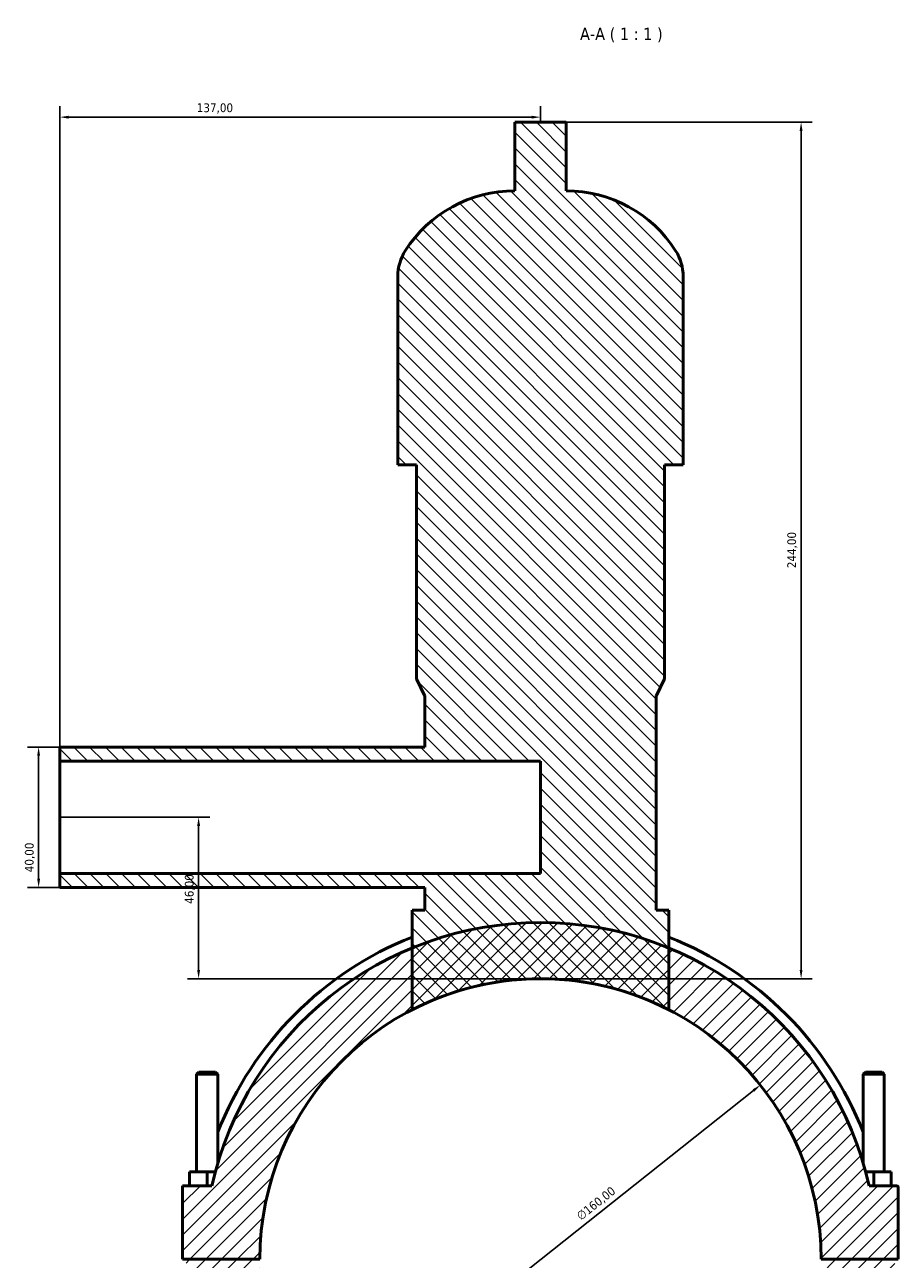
# Model space of a CAD drawing. Header units: millimetres. Extents: x 0 to 969, y -206 to 1211.
# Tile 8 of 9: x 323 to 572, y 860 to 1211. Entities that reach past the tile are written whole.
import ezdxf

# ---------------------------------------------------------------- set-up
doc = ezdxf.new("R2010")
doc.units = ezdxf.units.MM
for name, color, linetype, lineweight in [('Dimension (ISO)', 7, 'Continuous', 25), ('Hatch (ISO)', 7, 'Continuous', 18), ('Symbol (ISO)', 7, 'Continuous', 25), ('Visible (ISO)', 7, 'Continuous', 50)]:
    doc.layers.add(name, color=color, linetype=linetype, lineweight=lineweight)
doc.styles.add('Label Text (ISO)', font='tahoma.ttf')
doc.styles.add('Note Text (ISO)', font='tahoma.ttf')
doc.dimstyles.new('Default (ISO)', dxfattribs={"dimtxt": 2.5, "dimasz": 2.5, "dimexe": 3.175, "dimexo": 0, "dimgap": 0.762, "dimtad": 1, "dimrnd": 1e-08, "dimzin": 0, "dimtxsty": 'Note Text (ISO)', "dimcen": 0.09, "dimdle": 10, "dimclrd": 256, "dimclre": 256, "dimclrt": 232, "dimazin": 0, "dimtfac": 1.40208, "dimtmove": 0, "dimatfit": 3, "dimfxl": 1, "dimtolj": 1, "dimtzin": 0, "dimlwd": -1, "dimlwe": -1, "dimarcsym": 0})

# ---------------------------------------------------------------- blocks, each defined once
blk = doc.blocks.new('*D8')
at = {"layer": 'Defpoints', "color": 0, "transparency": 16777216}
for p in [(532.72, 909.21), (407.34, 809.81)]:
    blk.add_point(p, dxfattribs=at)
at = {"layer": 'Dimension (ISO)', "transparency": 16777216}
blk.add_line((409.3, 811.36), (530.76, 907.66), dxfattribs=at)
for points in [[(530.5, 907.98), (531.02, 907.33), (532.72, 909.21)], [(409.04, 811.69), (409.56, 811.03), (407.34, 809.81)]]:
    blk.add_solid(points, dxfattribs=at)
at = {"layer": 'Dimension (ISO)', "color": 232, "true_color": 0xca0064, "transparency": 16777216, "insert": (480.01, 872.49), "char_height": 2.5, "attachment_point": 1, "rotation": 38.4097, "style": 'Note Text (ISO)'}
blk.add_mtext('\\A1;∅160,00', dxfattribs=at)
blk = doc.blocks.new('*D9')
at = {"layer": 'Defpoints', "color": 0, "transparency": 16777216}
for p in [(333.03, 1005.51), (326.99, 965.51), (333.03, 965.51)]:
    blk.add_point(p, dxfattribs=at)
at = {"layer": 'Dimension (ISO)', "transparency": 16777216}
for p, q in [((333.03, 1005.51), (323.82, 1005.51)), ((326.99, 1003.01), (326.99, 968.01)), ((333.03, 965.51), (323.82, 965.51))]:
    blk.add_line(p, q, dxfattribs=at)
for points in [[(326.57, 1003.01), (327.41, 1003.01), (326.99, 1005.51)], [(326.57, 968.01), (327.41, 968.01), (326.99, 965.51)]]:
    blk.add_solid(points, dxfattribs=at)
at = {"layer": 'Dimension (ISO)', "color": 232, "true_color": 0xca0064, "transparency": 16777216, "insert": (323.06, 969.84), "char_height": 2.5, "attachment_point": 1, "rotation": 90, "style": 'Note Text (ISO)'}
blk.add_mtext('\\A1;40,00', dxfattribs=at)
blk = doc.blocks.new('*D10')
at = {"layer": 'Defpoints', "color": 0, "transparency": 16777216}
for p in [(333.03, 1184.96), (470.03, 1183.51), (333.03, 1001.51)]:
    blk.add_point(p, dxfattribs=at)
at = {"layer": 'Dimension (ISO)', "transparency": 16777216}
for p, q in [((333.03, 1001.51), (333.03, 1188.13)), ((470.03, 1183.51), (470.03, 1188.13)), ((467.53, 1184.96), (335.53, 1184.96))]:
    blk.add_line(p, q, dxfattribs=at)
for points in [[(335.53, 1185.37), (335.53, 1184.54), (333.03, 1184.96)], [(467.53, 1185.37), (467.53, 1184.54), (470.03, 1184.96)]]:
    blk.add_solid(points, dxfattribs=at)
at = {"layer": 'Dimension (ISO)', "color": 232, "true_color": 0xca0064, "transparency": 16777216, "insert": (372.08, 1188.89), "char_height": 2.5, "attachment_point": 1, "style": 'Note Text (ISO)'}
blk.add_mtext('\\A1;137,00', dxfattribs=at)
blk = doc.blocks.new('*D11')
at = {"layer": 'Defpoints', "color": 0, "transparency": 16777216}
for p in [(477.35, 1183.51), (544.32, 1183.51), (470.03, 939.51)]:
    blk.add_point(p, dxfattribs=at)
at = {"layer": 'Dimension (ISO)', "transparency": 16777216}
for p, q in [((477.35, 1183.51), (547.49, 1183.51)), ((544.32, 942.01), (544.32, 1181.01)), ((470.03, 939.51), (547.49, 939.51))]:
    blk.add_line(p, q, dxfattribs=at)
for points in [[(543.9, 1181.01), (544.73, 1181.01), (544.32, 1183.51)], [(543.9, 942.01), (544.73, 942.01), (544.32, 939.51)]]:
    blk.add_solid(points, dxfattribs=at)
at = {"layer": 'Dimension (ISO)', "color": 232, "true_color": 0xca0064, "transparency": 16777216, "insert": (540.38, 1056.46), "char_height": 2.5, "attachment_point": 1, "rotation": 90, "style": 'Note Text (ISO)'}
blk.add_mtext('\\A1;244,00', dxfattribs=at)
blk = doc.blocks.new('*D12')
at = {"layer": 'Defpoints', "color": 0, "transparency": 16777216}
for p in [(333.03, 985.51), (372.59, 985.51), (470.03, 939.51)]:
    blk.add_point(p, dxfattribs=at)
at = {"layer": 'Dimension (ISO)', "transparency": 16777216}
for p, q in [((333.03, 985.51), (375.76, 985.51)), ((372.59, 942.01), (372.59, 983.01)), ((470.03, 939.51), (369.41, 939.51))]:
    blk.add_line(p, q, dxfattribs=at)
for points in [[(372.17, 983.01), (373.01, 983.01), (372.59, 985.51)], [(372.17, 942.01), (373.01, 942.01), (372.59, 939.51)]]:
    blk.add_solid(points, dxfattribs=at)
at = {"layer": 'Dimension (ISO)', "color": 232, "true_color": 0xca0064, "transparency": 16777216, "insert": (368.66, 960.84), "char_height": 2.5, "attachment_point": 1, "rotation": 90, "style": 'Note Text (ISO)'}
blk.add_mtext('\\A1;46,00', dxfattribs=at)

msp = doc.modelspace()

# ---------------------------------------------------------------- hatches: boundary and pattern name
at = {"layer": 'Hatch (ISO)'}
h = msp.add_hatch(dxfattribs=at)
h.set_pattern_fill('ANSI31', color=256, scale=25.4, angle=90.00021, style=0)
h.set_pattern_definition([(135.0002, (0, 0), (-2.245056, -2.245072), [])])
edge = h.paths.add_edge_path()
edge.add_line((437.091, 959.028), (433.431, 959.028))
edge.add_line((433.431, 959.028), (433.431, 948.258))
edge.add_line((433.431, 948.258), (433.431, 930.645))
edge.add_ellipse((470.031, 859.508), major_axis=(-36.6, 71.137), ratio=1, start_angle=305.54819, end_angle=360, ccw=False)
edge.add_line((506.631, 930.645), (506.631, 948.258))
edge.add_line((506.631, 948.258), (506.631, 959.028))
edge.add_line((506.631, 959.028), (502.971, 959.028))
edge.add_line((502.971, 959.028), (502.971, 1020.028))
edge.add_line((502.971, 1020.028), (505.411, 1024.908))
edge.add_line((505.411, 1024.908), (505.411, 1085.908))
edge.add_line((505.411, 1085.908), (510.698, 1085.908))
edge.add_line((510.698, 1085.908), (510.698, 1139.588))
edge.add_ellipse((497.116, 1139.588), major_axis=(13.582, 0), ratio=1, start_angle=0, end_angle=32.61242)
edge.add_ellipse((477.351, 1126.942), major_axis=(31.205, 19.966), ratio=1, start_angle=0, end_angle=57.38758)
edge.add_line((477.351, 1163.988), (477.351, 1183.508))
edge.add_line((477.351, 1183.508), (462.711, 1183.508))
edge.add_line((462.711, 1183.508), (462.711, 1163.988))
edge.add_ellipse((462.711, 1126.942), major_axis=(0, 37.046), ratio=1, start_angle=0, end_angle=57.38758)
edge.add_ellipse((442.946, 1139.588), major_axis=(-11.441, 7.32), ratio=1, start_angle=0, end_angle=32.61242)
edge.add_line((429.365, 1139.588), (429.365, 1085.908))
edge.add_line((429.365, 1085.908), (434.651, 1085.908))
edge.add_line((434.651, 1085.908), (434.651, 1024.908))
edge.add_line((434.651, 1024.908), (437.091, 1020.028))
edge.add_line((437.091, 1020.028), (437.091, 1005.508))
edge.add_line((437.091, 1005.508), (333.031, 1005.508))
edge.add_line((333.031, 1005.508), (333.031, 1001.508))
edge.add_line((333.031, 1001.508), (470.031, 1001.508))
edge.add_line((470.031, 1001.508), (470.031, 969.508))
edge.add_line((470.031, 969.508), (333.031, 969.508))
edge.add_line((333.031, 969.508), (333.031, 965.508))
edge.add_line((333.031, 965.508), (437.091, 965.508))
edge.add_line((437.091, 965.508), (437.091, 959.028))
h = msp.add_hatch(dxfattribs=at)
h.set_pattern_fill('ANSI31', color=256, scale=25.4, style=0)
h.set_pattern_definition([(45, (0, 0), (-2.245064, 2.245064), [])])
edge = h.paths.add_edge_path()
edge.add_ellipse((571.531, 880.008), major_axis=(0.5, 0), ratio=1, start_angle=0, end_angle=90)
edge.add_line((571.531, 880.508), (563.706, 880.508))
edge.add_ellipse((470.031, 859.508), major_axis=(93.675, 21), ratio=1, start_angle=0, end_angle=54.95324)
edge.add_ellipse((470.031, 859.508), major_axis=(36.6, 88.749), ratio=1, start_angle=0, end_angle=44.82226)
edge.add_ellipse((470.031, 859.508), major_axis=(-36.6, 88.749), ratio=1, start_angle=0, end_angle=54.95324)
edge.add_line((376.356, 880.508), (368.031, 880.508))
edge.add_line((368.031, 880.508), (368.031, 859.558))
edge.add_line((368.031, 859.558), (390.031, 859.558))
edge.add_ellipse((470.031, 859.508), major_axis=(-80, 0.05), ratio=1, start_angle=180.07162, end_angle=360, ccw=False)
edge.add_line((550.031, 859.558), (572.031, 859.558))
edge.add_line((572.031, 859.558), (572.031, 880.008))
edge = h.paths.add_edge_path()
edge.add_line((571.031, 839.508), (571.031, 859.458))
edge.add_line((571.031, 859.458), (550.031, 859.458))
edge.add_ellipse((470.031, 859.508), major_axis=(80, -0.05), ratio=1, start_angle=180.07162, end_angle=360, ccw=False)
edge.add_line((390.031, 859.458), (369.031, 859.458))
edge.add_line((369.031, 859.458), (369.031, 839.508))
edge.add_line((369.031, 839.508), (375.031, 839.508))
edge.add_ellipse((375.031, 836.508), major_axis=(0, 3), ratio=1, start_angle=0, end_angle=229.88592)
edge.add_ellipse((470.031, 859.508), major_axis=(-92.706, -24.933), ratio=1, start_angle=0, end_angle=149.89333)
edge.add_ellipse((565.031, 836.508), major_axis=(-2.294, -1.933), ratio=1, start_angle=0, end_angle=229.88592)
edge.add_line((565.031, 839.508), (571.031, 839.508))
edge = h.paths.add_edge_path(flags=0)
edge.add_ellipse((565.031, 836.508), major_axis=(0, 3), ratio=1, start_angle=0, end_angle=22.66646)
edge.add_ellipse((470.031, 859.508), major_axis=(93.844, -20.232), ratio=1, start_angle=0, end_angle=0.14143)
edge.add_line((563.925, 839.508), (565.031, 839.508))
edge = h.paths.add_edge_path(flags=0)
edge.add_line((375.031, 839.508), (376.138, 839.508))
edge.add_ellipse((470.031, 859.508), major_axis=(-93.894, -20), ratio=1, start_angle=0, end_angle=0.14143)
edge.add_ellipse((375.031, 836.508), major_axis=(1.156, 2.768), ratio=1, start_angle=0, end_angle=22.66646)

# ---------------------------------------------------------------- linework, layer by layer
at = {"layer": 'Visible (ISO)'}
for p, q in [((477.351, 1183.508), (462.711, 1183.508)), ((462.711, 1183.508), (462.711, 1163.988)), ((477.351, 1163.988), (477.351, 1183.508)), ((429.365, 1139.588), (429.365, 1085.908)), ((510.698, 1085.908), (510.698, 1139.588)), ((429.365, 1085.908), (434.651, 1085.908)), ((434.651, 1085.908), (434.651, 1024.908)), ((505.411, 1024.908), (505.411, 1085.908)), ((505.411, 1085.908), (510.698, 1085.908)), ((434.651, 1024.908), (437.091, 1020.028)), ((502.971, 1020.028), (505.411, 1024.908)), ((437.091, 1020.028), (437.091, 1005.508)), ((502.971, 959.028), (502.971, 1020.028)), ((437.091, 1005.508), (333.031, 1005.508)), ((333.031, 1005.508), (333.031, 1001.508)), ((333.031, 1001.508), (470.031, 1001.508)), ((333.031, 969.508), (333.031, 1001.508)), ((470.031, 1001.508), (470.031, 969.508)), ((470.031, 969.508), (333.031, 969.508)), ((333.031, 969.508), (333.031, 965.508)), ((333.031, 965.508), (437.091, 965.508)), ((437.091, 965.508), (437.091, 959.028)), ((437.091, 959.028), (433.431, 959.028)), ((433.431, 959.028), (433.431, 930.645)), ((506.631, 959.028), (502.971, 959.028)), ((506.631, 930.645), (506.631, 959.028)), ((372.631, 912.892), (372.031, 912.292)), ((372.031, 912.292), (378.031, 912.292)), ((372.031, 912.292), (372.031, 884.508)), ((377.431, 912.892), (372.631, 912.892)), ((377.431, 912.892), (378.031, 912.292)), ((378.031, 912.292), (378.031, 886.931)), ((562.631, 912.892), (562.031, 912.292)), ((568.031, 912.292), (562.031, 912.292)), ((562.031, 886.931), (562.031, 912.292)), ((562.631, 912.892), (567.431, 912.892)), ((567.431, 912.892), (568.031, 912.292)), ((568.031, 884.508), (568.031, 912.292)), ((370.031, 880.508), (370.031, 884.508)), ((375.031, 884.508), (370.031, 884.508)), ((377.344, 884.508), (375.031, 884.508)), ((375.031, 880.508), (375.031, 884.508)), ((562.719, 884.508), (565.031, 884.508)), ((565.031, 880.508), (565.031, 884.508)), ((565.031, 884.508), (570.031, 884.508)), ((570.031, 880.508), (570.031, 884.508)), ((376.356, 880.508), (368.031, 880.508)), ((368.031, 880.508), (368.031, 859.558)), ((571.531, 880.508), (563.706, 880.508)), ((572.031, 859.558), (572.031, 880.008)), ((368.031, 859.558), (390.031, 859.558)), ((550.031, 859.558), (572.031, 859.558))]:
    msp.add_line(p, q, dxfattribs=at)
for centre, radius, start, end in [((462.711, 1126.942), 37.046, 90, 147.38758), ((477.351, 1126.942), 37.046, 32.61242, 90), ((442.946, 1139.588), 13.582, 147.38758, 180), ((497.116, 1139.588), 13.582, 0, 32.61242), ((470.031, 859.508), 96, 12.63563, 167.36437), ((470.031, 859.508), 98.88, 111.7246, 158.50049), ((470.031, 859.508), 98.88, 21.49951, 68.2754), ((470.031, 859.508), 80, 0.03581, 179.96419), ((470.031, 859.508), 80, 62.7741, 117.2259), ((571.531, 880.008), 0.5, 0, 90)]:
    msp.add_arc(centre, radius, start, end, dxfattribs=at)

# ---------------------------------------------------------------- texts
at = {"layer": 'Symbol (ISO)', "insert": (481.304, 1206.303), "char_height": 3.5, "attachment_point": 7, "style": 'Label Text (ISO)'}
msp.add_mtext('A-A ( 1 : 1 )', dxfattribs=at)

# ---------------------------------------------------------------- dimensions: what is measured, and where the dimension line sits
at = {"layer": 'Dimension (ISO)'}
for base, p1, p2, angle, picture, middle in [((333.031, 1184.957), (470.031, 1183.508), (333.031, 1001.508), 180, '*D10', (377.031, 1184.957)), ((544.316, 1183.508), (470.031, 939.508), (477.351, 1183.508), 90, '*D11', (544.316, 1061.508)), ((326.991, 965.508), (333.031, 1005.508), (333.031, 965.508), 90, '*D9', (326.991, 974.008)), ((372.59, 985.508), (470.031, 939.508), (333.031, 985.508), 90, '*D12', (372.59, 965.008))]:
    dim = msp.add_linear_dim(base=base, p1=p1, p2=p2, angle=angle, dimstyle='Default (ISO)', override={"dimdec": 2, "dimtp": 0, "dimtm": 0, "dimtdec": 2, "dimtofl": 0, "dimatfit": 1}, dxfattribs=at)
    dim.commit()
    dim.dimension.update_dxf_attribs({"geometry": picture, "text_midpoint": middle, "dimtype": 160})
dim = msp.add_diameter_dim_2p(p1=(407.344, 809.806), p2=(532.718, 909.211), dimstyle='Default (ISO)', override={"dimdec": 2, "dimlfac": 1, "dimtp": 0, "dimtm": 0, "dimtdec": 2, "dimatfit": 2}, dxfattribs=at)
dim.commit()
dim.dimension.update_dxf_attribs({"geometry": '*D8', "text_midpoint": (487.515, 873.371), "dimtype": 163})

doc.saveas('drawing.dxf')
